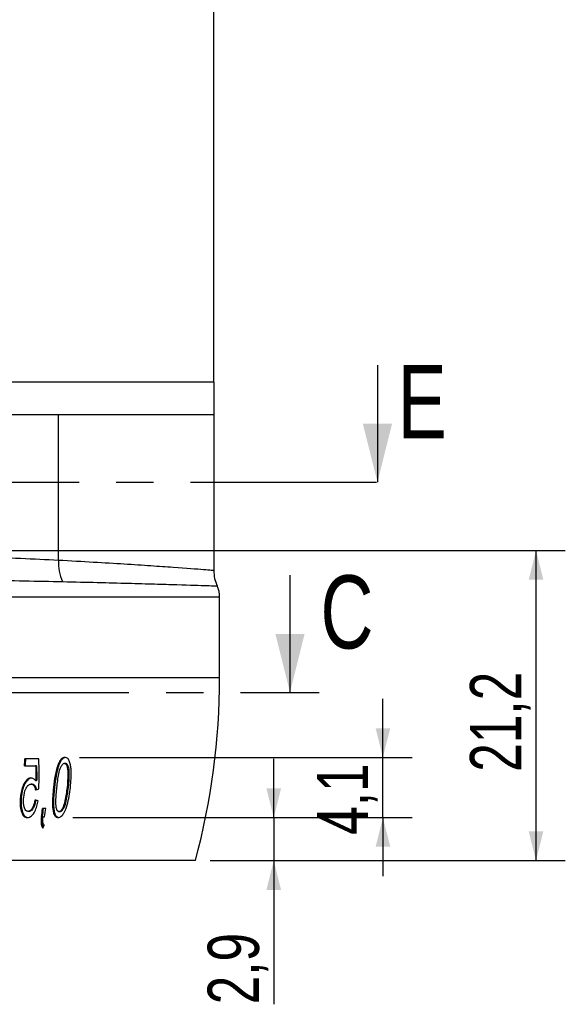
# Model space of a CAD drawing. Header units: millimetres. Extents: x 8 to 586, y 8 to 412.
# Tile 10 of 58: x 108 to 145, y 154 to 221. Entities that reach past the tile are written whole.
import ezdxf

# ---------------------------------------------------------------- set-up
doc = ezdxf.new("R2010")
doc.units = ezdxf.units.MM
doc.linetypes.add('CENTERX2', pattern=[20.32, 12.7, -2.54, 2.54, -2.54])
for name, color, linetype in [('CENTERLINE', 4, 'CENTERX2'), ('DETAIL', 3, 'Continuous'), ('DIMENSIONS', 2, 'Continuous')]:
    doc.layers.add(name, color=color, linetype=linetype)
doc.layers.add('OUTLINE', color=7, linetype='Continuous', lineweight=25)
doc.styles.add('SLDTEXTSTYLE0', font='TXT', dxfattribs={"width": 0.75})
doc.dimstyles.new('SLDDIMSTYLE10', dxfattribs={"dimtxt": 3.5, "dimasz": 2, "dimexe": 0, "dimexo": 0.0625, "dimgap": 0.875, "dimtad": 1, "dimdec": 1, "dimrnd": 1e-09, "dimzin": 12, "dimdsep": 46, "dimtxsty": 'SLDTEXTSTYLE0', "dimsah": 1, "dimcen": 0.09, "dimadec": 0, "dimazin": 3, "dimtfac": 1, "dimtdec": 1, "dimtmove": 0, "dimatfit": 0, "dimfxl": 0, "dimfrac": 2, "dimtolj": 1, "dimtzin": 12, "dimarcsym": 0})
doc.dimstyles.new('SLDDIMSTYLE3', dxfattribs={"dimtxt": 3.5, "dimasz": 2, "dimexe": 0, "dimexo": 0.0625, "dimgap": 0.875, "dimtad": 1, "dimrnd": 1e-09, "dimzin": 12, "dimdsep": 46, "dimtxsty": 'SLDTEXTSTYLE0', "dimsah": 1, "dimcen": 0.09, "dimadec": 0, "dimazin": 3, "dimtfac": 1, "dimtmove": 0, "dimatfit": 0, "dimfxl": 0, "dimfrac": 2, "dimtolj": 1, "dimtzin": 12, "dimarcsym": 0})
doc.dimstyles.new('SLDDIMSTYLE6', dxfattribs={"dimtxt": 3.5, "dimasz": 2, "dimexe": 0, "dimexo": 0.0625, "dimgap": 0.875, "dimtad": 1, "dimrnd": 1e-09, "dimzin": 12, "dimdsep": 46, "dimtxsty": 'SLDTEXTSTYLE0', "dimsah": 1, "dimcen": 0.09, "dimadec": 0, "dimazin": 3, "dimtfac": 1, "dimtofl": 0, "dimtmove": 0, "dimatfit": 3, "dimfxl": 0, "dimfrac": 2, "dimtolj": 1, "dimtzin": 12, "dimarcsym": 0})

# ---------------------------------------------------------------- blocks, each defined once
blk = doc.blocks.new('_D_50')
at = {"layer": 'DIMENSIONS'}
for p, q in [((125.121, 166.52), (125.121, 170.52)), ((111.394, 166.52), (127.121, 166.52)), ((125.121, 166.52), (125.121, 163.572)), ((120.769, 163.572), (127.121, 163.572)), ((125.121, 163.572), (125.121, 153.755))]:
    blk.add_line(p, q, dxfattribs=at)
for points in [[(125.121, 166.52), (125.621, 168.52), (124.621, 168.52)], [(125.121, 163.572), (124.621, 161.572), (125.621, 161.572)]]:
    blk.add_solid(points, dxfattribs=at)
at = {"layer": 'DIMENSIONS', "insert": (120.609, 153.755), "char_height": 3.5, "attachment_point": 1, "rotation": 90, "style": 'SLDTEXTSTYLE0'}
blk.add_mtext('2,9', dxfattribs=at)
blk = doc.blocks.new('_D_51')
at = {"layer": 'DIMENSIONS'}
for p, q in [((132.579, 170.624), (132.579, 174.624)), ((111.852, 170.624), (134.579, 170.624)), ((132.579, 166.52), (132.579, 170.624)), ((111.394, 166.52), (134.579, 166.52)), ((132.579, 166.52), (132.579, 162.52))]:
    blk.add_line(p, q, dxfattribs=at)
for points in [[(132.579, 170.624), (133.079, 172.624), (132.079, 172.624)], [(132.579, 166.52), (132.079, 164.52), (133.079, 164.52)]]:
    blk.add_solid(points, dxfattribs=at)
at = {"layer": 'DIMENSIONS', "insert": (128.067, 165.34), "char_height": 3.5, "attachment_point": 1, "rotation": 90, "style": 'SLDTEXTSTYLE0'}
blk.add_mtext('4,1', dxfattribs=at)
blk = doc.blocks.new('_D_52')
at = {"layer": 'DIMENSIONS'}
for p, q in [((93.769, 184.772), (145.038, 184.772)), ((143.038, 163.572), (143.038, 184.772)), ((120.769, 163.572), (145.038, 163.572))]:
    blk.add_line(p, q, dxfattribs=at)
for points in [[(143.038, 184.772), (142.538, 182.772), (143.538, 182.772)], [(143.038, 163.572), (143.538, 165.572), (142.538, 165.572)]]:
    blk.add_solid(points, dxfattribs=at)
at = {"layer": 'DIMENSIONS', "insert": (138.527, 169.647), "char_height": 3.5, "attachment_point": 1, "rotation": 90, "style": 'SLDTEXTSTYLE0'}
blk.add_mtext('21,2', dxfattribs=at)

msp = doc.modelspace()

# ---------------------------------------------------------------- linework, layer by layer
at = {"layer": 'CENTERLINE', "linetype": 'Continuous'}
for p, q in [((132.20527, 197.43812), (132.20527, 189.43812)), ((126.23073, 183.07238), (126.23073, 175.07238))]:
    msp.add_line(p, q, dxfattribs=at)
at = {"layer": 'CENTERLINE'}
for p, q in [((38.16354, 189.43812), (134.20527, 189.43812)), ((41.57088, 175.07238), (128.23073, 175.07238))]:
    msp.add_line(p, q, dxfattribs=at)
for points in [[(132.20527, 189.43812), (133.20527, 193.43812), (131.20527, 193.43812)], [(126.23073, 175.07238), (127.23073, 179.07238), (125.23073, 179.07238)]]:
    msp.add_solid(points, dxfattribs=at)
at = {"layer": 'DETAIL'}
for p, q in [((85.74983, 194.07238), (110.40856, 194.07238)), ((110.40856, 184.09084), (110.40856, 194.07238)), ((110.40856, 194.07238), (121.02483, 194.07238)), ((121.42483, 181.57238), (50.07483, 181.57238)), ((121.42483, 176.07238), (107.03064, 176.07238)), ((110.14182, 168.57076), (110.07163, 168.57076)), ((111.01958, 168.57238), (111.0925, 168.57238)), ((109.25142, 166.58456), (109.32045, 166.58456))]:
    msp.add_line(p, q, dxfattribs=at)
msp.add_arc((113.67985, 183.97177), 3.27346, 177.9154976, 203.9403601, dxfattribs=at)
for points, knots in [([(121.02483, 196.27238), (121.02483, 196.27238), (120.79745, 196.27238), (119.89662, 196.27238), (119.2232, 196.27238), (117.45616, 196.27238), (116.36259, 196.27238), (113.79725, 196.27238), (112.32555, 196.27238), (109.0605, 196.27238), (107.26722, 196.27238), (103.42792, 196.27238), (101.38199, 196.27238), (97.11599, 196.27238), (94.89602, 196.27238), (90.36726, 196.27238), (88.05858, 196.27238), (85.74983, 196.27238)], [0, 0, 0, 0, 0.125, 0.125, 0.25, 0.25, 0.375, 0.375, 0.5, 0.5, 0.625, 0.625, 0.75, 0.75, 0.875, 0.875, 1, 1, 1, 1]), ([(110.40856, 184.09084), (108.7502, 184.17968), (106.96106, 184.25215), (104.08329, 184.34352), (103.08945, 184.37104), (101.07184, 184.41996), (100.04398, 184.44152), (97.95085, 184.47947), (96.88558, 184.49588), (94.71731, 184.52392), (93.61321, 184.53557), (90.24908, 184.5635), (88.00117, 184.57238), (84.62187, 184.57238), (83.49419, 184.57012), (81.23628, 184.56095), (80.10101, 184.55398), (76.75762, 184.52613), (74.59516, 184.49847), (71.44951, 184.4414), (70.41741, 184.41975), (68.89473, 184.38277), (68.39276, 184.36972), (67.40667, 184.34226), (66.92152, 184.32783), (64.53485, 184.25196), (62.74947, 184.17968), (61.0911, 184.09084)], [0, 0, 0, 0, 0.125, 0.125, 0.1875, 0.1875, 0.25, 0.25, 0.3125, 0.3125, 0.375, 0.375, 0.5, 0.5, 0.5625, 0.5625, 0.625, 0.625, 0.75, 0.75, 0.8125, 0.8125, 0.84375, 0.84375, 0.875, 0.875, 1, 1, 1, 1]), ([(121.02483, 183.39447), (121.02483, 183.39447), (120.96593, 183.39931), (120.72857, 183.41857), (120.55177, 183.43284), (119.85323, 183.48798), (119.16508, 183.54112), (118.02093, 183.62304), (117.77695, 183.64026), (117.26493, 183.67579), (116.99678, 183.69411), (116.1567, 183.75049), (115.54923, 183.78999), (113.5874, 183.91273), (112.09513, 184.00014), (110.40856, 184.09084)], [0, 0, 0, 0, 0.125, 0.125, 0.25, 0.25, 0.5, 0.5, 0.5625, 0.5625, 0.625, 0.625, 0.75, 0.75, 1, 1, 1, 1]), ([(60.81165, 182.64345), (62.47276, 182.6814), (64.26712, 182.71217), (66.67252, 182.74444), (67.16179, 182.75057), (68.15691, 182.76224), (68.66387, 182.76779), (70.20198, 182.7835), (71.24526, 182.79268), (74.42694, 182.81689), (76.61675, 182.82861), (80.0063, 182.84042), (81.15804, 182.84338), (83.44823, 182.84727), (84.59198, 182.84823), (88.0193, 182.84826), (90.29896, 182.84452), (93.71032, 182.83273), (94.82995, 182.82781), (97.02657, 182.81595), (98.10505, 182.80901), (100.22271, 182.79295), (101.26189, 182.78382), (103.3002, 182.76309), (104.30284, 182.75143), (106.24205, 182.7255), (107.18139, 182.7112), (108.98999, 182.67965), (109.85746, 182.66242), (110.68801, 182.64345)], [0, 0, 0, 0, 0.125, 0.125, 0.15625, 0.15625, 0.1875, 0.1875, 0.25, 0.25, 0.375, 0.375, 0.4375, 0.4375, 0.5, 0.5, 0.625, 0.625, 0.6875, 0.6875, 0.75, 0.75, 0.8125, 0.8125, 0.875, 0.875, 0.9375, 0.9375, 1, 1, 1, 1]), ([(110.68801, 182.64345), (112.37081, 182.605), (113.85887, 182.56787), (115.8133, 182.51568), (116.41814, 182.49888), (117.25407, 182.47489), (117.5208, 182.46709), (118.02994, 182.45197), (118.27247, 182.44464), (119.4099, 182.40975), (120.09362, 182.38709), (120.78681, 182.3636), (120.96208, 182.35752), (121.19701, 182.34933), (121.25472, 182.34729), (121.25472, 182.34729)], [0, 0, 0, 0, 0.25, 0.25, 0.375, 0.375, 0.4375, 0.4375, 0.5, 0.5, 0.75, 0.75, 0.875, 0.875, 1, 1, 1, 1])]:
    msp.add_open_spline(points, degree=3, knots=knots, dxfattribs=at)
at = {"layer": 'OUTLINE'}
for p, q in [((121.02483, 196.27238), (121.02483, 289.38953)), ((121.02483, 196.27238), (121.02483, 194.07238)), ((121.02483, 194.07238), (121.02483, 183.39447)), ((121.42483, 176.07238), (121.42483, 181.57238)), ((109.07916, 170.52043), (108.12546, 170.52043)), ((108.08953, 170.0529), (108.85591, 170.0529)), ((108.9219, 170.0529), (108.85591, 170.0529)), ((110.48218, 170.20225), (110.41181, 170.20225)), ((110.82687, 170.20874), (110.89841, 170.20874)), ((108.92408, 169.02855), (108.85763, 169.02855)), ((108.6109, 168.80615), (108.54524, 168.80615)), ((107.87684, 167.93439), (107.81285, 167.93439)), ((108.4108, 166.93602), (108.34466, 166.93602)), ((109.54222, 167.14381), (109.3254, 167.14381)), ((110.44547, 166.93602), (110.51776, 166.93602)), ((109.35803, 166.57238), (109.46589, 166.57238)), ((119.76866, 163.57238), (51.73101, 163.57238))]:
    msp.add_line(p, q, dxfattribs=at)
for centre, radius, start, end in [((123.52483, 183.39447), 2.5, 180, 204.7632985), ((119.57483, 181.57238), 1.85, 0, 24.7632985), ((73.42483, 176.07238), 48, 344.9052129, 0), ((33.47818, 176.02201), 74.84974, 355.4259243, 355.7848657), ((33.38144, 176.02222), 75.00978, 355.4355442, 355.7937153), ((41.0665, 175.88873), 68.81679, 352.2296968, 352.6993799), ((40.98212, 175.88949), 68.96891, 352.2463007, 352.7149304), ((41.88593, 175.89124), 68.21943, 352.1487813, 352.6329747)]:
    msp.add_arc(centre, radius, start, end, dxfattribs=at)
msp.add_open_spline([(109.07782, 168.47092), (109.08894, 169.15204), (109.08931, 169.83538), (109.07916, 170.52043)], degree=3, dxfattribs=at)
for points, knots in [([(110.85197, 170.62433), (110.80742, 170.6218), (110.76293, 170.61507), (110.67494, 170.57225), (110.63412, 170.5404), (110.55849, 170.46068), (110.52454, 170.41385), (110.4638, 170.31321), (110.4375, 170.25783), (110.41181, 170.20225)], [0, 0, 0, 0, 0.25, 0.25, 0.5, 0.5, 0.75, 0.75, 1, 1, 1, 1]), ([(110.89278, 170.62039), (110.88002, 170.61915), (110.84438, 170.61567), (110.78392, 170.5942), (110.71529, 170.5487), (110.64549, 170.48094), (110.5793, 170.39182), (110.52475, 170.29447), (110.49467, 170.22932), (110.48218, 170.20225)], [0, 0, 0, 0, 0.07592987, 0.21197722, 0.35855653, 0.50534709, 0.68761352, 0.87018383, 1, 1, 1, 1]), ([(111.22506, 168.57076), (111.26948, 168.97184), (111.30097, 169.37564), (111.27164, 169.86673), (111.26194, 169.96405), (111.2311, 170.15231), (111.20983, 170.24472), (111.14698, 170.41365), (111.10493, 170.49075), (111.0212, 170.57056), (110.98977, 170.59166), (110.92373, 170.61834), (110.88793, 170.62202), (110.85197, 170.62433)], [0, 0, 0, 0, 0.5, 0.5, 0.625, 0.625, 0.75, 0.75, 0.875, 0.875, 0.9375, 0.9375, 1, 1, 1, 1]), ([(108.85591, 170.0529), (108.85671, 169.96742), (108.85735, 169.88198), (108.85782, 169.79656), (108.85853, 169.66843), (108.85887, 169.54036), (108.85884, 169.41236), (108.85881, 169.28435), (108.85841, 169.15641), (108.85763, 169.02855)], [0, 0, 0, 0, 0.00026034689, 0.00026034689, 0.00026034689, 0.00065089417, 0.00065089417, 0.00065089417, 0.00104146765, 0.00104146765, 0.00104146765, 0.00104146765]), ([(108.9219, 170.0529), (108.92273, 169.96742), (108.92341, 169.88198), (108.92392, 169.79656), (108.92469, 169.66843), (108.92508, 169.54036), (108.92511, 169.41236), (108.92514, 169.28435), (108.9248, 169.15641), (108.92408, 169.02855)], [0, 0, 0, 0, 0.00026034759, 0.00026034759, 0.00026034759, 0.00065089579, 0.00065089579, 0.00065089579, 0.00104147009, 0.00104147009, 0.00104147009, 0.00104147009]), ([(110.41181, 170.20225), (110.3855, 170.13852), (110.35964, 170.07458), (110.31635, 169.94345), (110.29723, 169.8769), (110.24346, 169.6758), (110.21473, 169.53869), (110.13759, 169.1253), (110.10351, 168.84767), (110.07163, 168.57076)], [0, 0, 0, 0, 0.125, 0.125, 0.25, 0.25, 0.5, 0.5, 1, 1, 1, 1]), ([(110.48218, 170.20225), (110.45582, 170.13854), (110.42993, 170.07464), (110.38658, 169.94354), (110.36743, 169.87699), (110.3136, 169.67591), (110.28485, 169.53878), (110.20768, 169.12537), (110.17363, 168.8477), (110.14182, 168.57076)], [0, 0, 0, 0, 0.125, 0.125, 0.25, 0.25, 0.5, 0.5, 1, 1, 1, 1]), ([(110.82687, 170.20874), (110.79905, 170.20698), (110.77083, 170.20209), (110.7167, 170.17322), (110.69147, 170.15197), (110.62117, 170.0758), (110.58436, 170.00963), (110.48726, 169.8055), (110.44949, 169.65093), (110.35658, 169.19208), (110.32088, 168.88135), (110.28554, 168.57238)], [0, 0, 0, 0, 0.0625, 0.0625, 0.125, 0.125, 0.25, 0.25, 0.5, 0.5, 1, 1, 1, 1]), ([(111.01958, 168.57238), (111.05334, 168.87758), (111.08244, 169.18385), (111.08273, 169.63869), (111.07583, 169.7881), (111.02238, 169.9952), (110.99916, 170.06258), (110.94888, 170.14391), (110.92838, 170.16681), (110.89328, 170.19155), (110.88113, 170.19849), (110.85498, 170.20701), (110.84083, 170.20792), (110.82687, 170.20874)], [0, 0, 0, 0, 0.5, 0.5, 0.75, 0.75, 0.875, 0.875, 0.9375, 0.9375, 0.96875, 0.96875, 1, 1, 1, 1]), ([(111.0925, 168.57238), (111.1262, 168.87775), (111.15523, 169.18417), (111.15525, 169.63922), (111.14819, 169.78867), (111.09442, 169.99569), (111.07107, 170.06304), (111.02058, 170.14419), (111.00002, 170.167), (110.96485, 170.19164), (110.95268, 170.19855), (110.92652, 170.20702), (110.91237, 170.20793), (110.89841, 170.20874)], [0, 0, 0, 0, 0.5, 0.5, 0.75, 0.75, 0.875, 0.875, 0.9375, 0.9375, 0.96875, 0.96875, 1, 1, 1, 1]), ([(108.52613, 169.22173), (108.49941, 169.22018), (108.47268, 169.21814), (108.41962, 169.20433), (108.39289, 169.19384), (108.31557, 169.15302), (108.26837, 169.11226), (108.13742, 168.97246), (108.06709, 168.85523), (107.95308, 168.60885), (107.91171, 168.47547), (107.84862, 168.20672), (107.82952, 168.0707), (107.81285, 167.93439)], [0, 0, 0, 0, 0.0625, 0.0625, 0.125, 0.125, 0.25, 0.25, 0.5, 0.5, 0.75, 0.75, 1, 1, 1, 1]), ([(108.5631, 169.21801), (108.54917, 169.2166), (108.51192, 169.2128), (108.44883, 169.19175), (108.37754, 169.14856), (108.299, 169.07978), (108.21873, 168.98549), (108.1288, 168.84718), (108.04476, 168.67426), (107.96772, 168.45152), (107.91227, 168.20275), (107.88866, 168.02391), (107.87684, 167.93439)], [0, 0, 0, 0, 0.03353041, 0.08969466, 0.15165584, 0.21377529, 0.30498442, 0.3963384, 0.53029757, 0.66441958, 0.8320224, 1, 1, 1, 1]), ([(108.85763, 169.02855), (108.8354, 169.05563), (108.81314, 169.08273), (108.76446, 169.13098), (108.73811, 169.1517), (108.68268, 169.18576), (108.6535, 169.19947), (108.59098, 169.21674), (108.55857, 169.2192), (108.52613, 169.22173)], [0, 0, 0, 0, 0.25, 0.25, 0.5, 0.5, 0.75, 0.75, 1, 1, 1, 1]), ([(108.03993, 167.91167), (108.06294, 168.10348), (108.09611, 168.29858), (108.21569, 168.5595), (108.26713, 168.6428), (108.36151, 168.73802), (108.39665, 168.76335), (108.46978, 168.79808), (108.50752, 168.80377), (108.54524, 168.80615)], [0, 0, 0, 0, 0.5, 0.5, 0.75, 0.75, 0.875, 0.875, 1, 1, 1, 1]), ([(108.54524, 168.80615), (108.5655, 168.80474), (108.5857, 168.80322), (108.62412, 168.7919), (108.64266, 168.78258), (108.69435, 168.74839), (108.72447, 168.71643), (108.77478, 168.64269), (108.79504, 168.60032), (108.82748, 168.50941), (108.83834, 168.46074), (108.84846, 168.41167)], [0, 0, 0, 0, 0.125, 0.125, 0.25, 0.25, 0.5, 0.5, 0.75, 0.75, 1, 1, 1, 1]), ([(108.6109, 168.80615), (108.62689, 168.80471), (108.65879, 168.80184), (108.72226, 168.77988), (108.78287, 168.72786), (108.83546, 168.65229), (108.88123, 168.55806), (108.8993, 168.47834), (108.91077, 168.42772)], [0, 0, 0, 0, 0.10189907, 0.20331377, 0.42584883, 0.57926014, 0.73288761, 1, 1, 1, 1]), ([(108.84846, 168.41167), (108.86851, 168.41683), (108.88854, 168.42199), (108.90855, 168.42715), (108.92855, 168.43231), (108.94855, 168.43747), (108.96852, 168.44263), (109.00501, 168.45206), (109.04145, 168.46149), (109.07782, 168.47092)], [0, 0, 0, 0, 0.000079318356, 0.000079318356, 0.000079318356, 0.000158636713, 0.000158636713, 0.000158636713, 0.000303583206, 0.000303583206, 0.000303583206, 0.000303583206]), ([(110.07163, 168.57076), (110.05047, 168.37004), (110.03125, 168.1697), (110.00649, 167.7703), (109.99966, 167.5717), (110.01235, 167.1814), (110.0296, 166.98798), (110.11083, 166.73372), (110.14895, 166.65621), (110.22752, 166.57525), (110.25809, 166.55388), (110.32316, 166.52652), (110.35841, 166.52279), (110.39396, 166.52043)], [0, 0, 0, 0, 0.25, 0.25, 0.5, 0.5, 0.75, 0.75, 0.875, 0.875, 0.9375, 0.9375, 1, 1, 1, 1]), ([(110.14182, 168.57076), (110.13037, 168.45847), (110.10747, 168.23394), (110.0837, 167.90694), (110.0717, 167.59068), (110.07634, 167.31168), (110.09774, 167.06376), (110.13162, 166.88824), (110.17322, 166.76215), (110.21259, 166.67874), (110.26338, 166.60803), (110.32416, 166.55572), (110.38239, 166.53113), (110.41875, 166.527), (110.43107, 166.52561)], [0, 0, 0, 0, 0.14296593, 0.28589369, 0.41755786, 0.54911462, 0.64870966, 0.74803754, 0.79422698, 0.84034843, 0.88718782, 0.93393414, 0.9776282, 1, 1, 1, 1]), ([(110.28554, 168.57238), (110.26917, 168.41911), (110.25293, 168.26599), (110.22774, 167.96032), (110.21677, 167.8076), (110.21058, 167.50546), (110.21329, 167.35456), (110.25913, 167.14859), (110.27933, 167.08161), (110.32695, 167.00099), (110.3463, 166.97773), (110.38024, 166.9532), (110.39218, 166.94626), (110.4181, 166.93771), (110.43179, 166.93686), (110.44547, 166.93602)], [0, 0, 0, 0, 0.25, 0.25, 0.5, 0.5, 0.75, 0.75, 0.875, 0.875, 0.9375, 0.9375, 0.96875, 0.96875, 1, 1, 1, 1]), ([(110.39396, 166.52043), (110.43019, 166.52298), (110.46636, 166.52736), (110.53881, 166.55733), (110.57436, 166.58066), (110.67419, 166.6654), (110.73206, 166.74252), (110.88428, 166.9924), (110.95494, 167.18345), (111.11959, 167.76852), (111.17656, 168.17048), (111.22506, 168.57076)], [0, 0, 0, 0, 0.0625, 0.0625, 0.125, 0.125, 0.25, 0.25, 0.5, 0.5, 1, 1, 1, 1]), ([(110.44547, 166.93602), (110.4594, 166.93681), (110.47331, 166.93756), (110.50121, 166.94505), (110.51532, 166.95137), (110.55656, 166.97399), (110.58271, 166.99581), (110.65422, 167.07369), (110.6933, 167.13975), (110.79542, 167.34351), (110.83739, 167.49728), (110.94182, 167.95378), (110.98329, 168.26344), (111.01958, 168.57238)], [0, 0, 0, 0, 0.03125, 0.03125, 0.0625, 0.0625, 0.125, 0.125, 0.25, 0.25, 0.5, 0.5, 1, 1, 1, 1]), ([(110.51776, 166.93602), (110.53169, 166.93681), (110.54561, 166.93755), (110.57353, 166.94501), (110.58764, 166.9513), (110.62891, 166.97383), (110.65508, 166.99556), (110.72672, 167.07327), (110.76589, 167.13927), (110.86825, 167.34294), (110.91031, 167.49677), (111.01484, 167.95346), (111.05626, 168.26329), (111.0925, 168.57238)], [0, 0, 0, 0, 0.03125, 0.03125, 0.0625, 0.0625, 0.125, 0.125, 0.25, 0.25, 0.5, 0.5, 1, 1, 1, 1]), ([(107.81285, 167.93439), (107.80576, 167.85891), (107.79868, 167.78347), (107.79098, 167.63334), (107.79085, 167.55861), (107.79639, 167.33573), (107.81196, 167.19251), (107.87345, 166.91963), (107.91658, 166.7846), (108.02717, 166.63123), (108.07011, 166.58955), (108.14737, 166.54745), (108.17406, 166.53692), (108.2295, 166.52364), (108.25854, 166.52191), (108.2876, 166.52043)], [0, 0, 0, 0, 0.125, 0.125, 0.25, 0.25, 0.5, 0.5, 0.75, 0.75, 0.875, 0.875, 0.9375, 0.9375, 1, 1, 1, 1]), ([(107.87684, 167.93439), (107.87057, 167.86152), (107.85803, 167.71586), (107.85363, 167.49944), (107.86659, 167.28759), (107.89755, 167.08323), (107.94127, 166.91712), (107.99124, 166.78908), (108.04229, 166.69593), (108.10655, 166.61698), (108.1821, 166.55929), (108.25705, 166.53088), (108.30505, 166.52622), (108.32412, 166.52437)], [0, 0, 0, 0, 0.123705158, 0.247290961, 0.369609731, 0.492241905, 0.614282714, 0.683541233, 0.752708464, 0.822936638, 0.893020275, 0.957504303, 1, 1, 1, 1]), ([(108.34466, 166.93602), (108.32488, 166.93711), (108.30522, 166.9387), (108.26795, 166.94978), (108.24977, 166.95819), (108.19972, 166.99079), (108.17164, 167.0228), (108.10067, 167.13133), (108.06947, 167.22081), (108.03044, 167.40771), (108.02295, 167.50797), (108.02243, 167.7084), (108.02952, 167.80976), (108.03993, 167.91167)], [0, 0, 0, 0, 0.0625, 0.0625, 0.125, 0.125, 0.25, 0.25, 0.5, 0.5, 0.75, 0.75, 1, 1, 1, 1]), ([(108.2876, 166.52043), (108.33728, 166.52294), (108.38706, 166.52978), (108.48605, 166.57115), (108.53241, 166.60172), (108.66386, 166.71757), (108.73772, 166.82028), (108.85772, 167.04308), (108.90334, 167.16308), (108.97692, 167.4106), (109.00191, 167.53664), (109.02381, 167.66329)], [0, 0, 0, 0, 0.125, 0.125, 0.25, 0.25, 0.5, 0.5, 0.75, 0.75, 1, 1, 1, 1]), ([(108.80797, 167.71524), (108.79197, 167.63254), (108.77341, 167.55058), (108.72784, 167.38904), (108.7002, 167.30848), (108.62898, 167.15765), (108.58452, 167.08683), (108.50308, 167.0028), (108.47352, 166.97744), (108.41052, 166.94506), (108.37725, 166.93793), (108.34466, 166.93602)], [0, 0, 0, 0, 0.25, 0.25, 0.5, 0.5, 0.75, 0.75, 0.875, 0.875, 1, 1, 1, 1]), ([(108.87152, 167.69999), (108.8573, 167.6318), (108.82785, 167.49056), (108.77023, 167.31425), (108.70465, 167.17548), (108.63891, 167.07387), (108.56274, 166.99212), (108.48176, 166.94338), (108.43275, 166.93829), (108.4108, 166.93602)], [0, 0, 0, 0, 0.20985833, 0.43468237, 0.55519618, 0.67546758, 0.80911766, 0.91447075, 1, 1, 1, 1]), ([(109.02381, 167.66329), (109.00502, 167.66783), (108.9862, 167.67237), (108.96737, 167.67692), (108.94853, 167.68146), (108.92968, 167.686), (108.9108, 167.69054), (108.87659, 167.69877), (108.84231, 167.70701), (108.80797, 167.71524)], [0, 0, 0, 0, 0.000078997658, 0.000078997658, 0.000078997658, 0.000157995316, 0.000157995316, 0.000157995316, 0.000301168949, 0.000301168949, 0.000301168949, 0.000301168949]), ([(109.25142, 166.58456), (109.23314, 166.4382), (109.21703, 166.2904), (109.2319, 166.08129), (109.2442, 166.01293), (109.27476, 165.92119), (109.28688, 165.89216), (109.31703, 165.83883), (109.3354, 165.81578), (109.35383, 165.79316)], [0, 0, 0, 0, 0.5, 0.5, 0.75, 0.75, 0.875, 0.875, 1, 1, 1, 1]), ([(109.32045, 166.58456), (109.31094, 166.50671), (109.29493, 166.37561), (109.29089, 166.19368), (109.30424, 166.056), (109.33435, 165.94461), (109.35939, 165.88031), (109.37871, 165.85443), (109.38024, 165.85239)], [0, 0, 0, 0, 0.29697974, 0.500112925, 0.702563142, 0.845418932, 0.987833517, 1, 1, 1, 1]), ([(109.44588, 166.00014), (109.431, 166.01452), (109.41634, 166.02922), (109.39261, 166.06582), (109.38244, 166.08662), (109.3561, 166.15165), (109.34659, 166.20165), (109.33485, 166.35614), (109.34563, 166.46449), (109.35803, 166.57238)], [0, 0, 0, 0, 0.125, 0.125, 0.25, 0.25, 0.5, 0.5, 1, 1, 1, 1]), ([(109.35383, 165.79316), (109.36922, 165.82764), (109.38459, 165.86214), (109.39993, 165.89663), (109.4076, 165.91388), (109.41526, 165.93113), (109.42292, 165.94838), (109.43058, 165.96563), (109.43824, 165.98289), (109.44588, 166.00014)], [0, 0, 0, 0, 0.000113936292, 0.000113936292, 0.000113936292, 0.000170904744, 0.000170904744, 0.000170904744, 0.00022787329, 0.00022787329, 0.00022787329, 0.00022787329])]:
    msp.add_open_spline(points, degree=3, knots=knots, dxfattribs=at)

# ---------------------------------------------------------------- texts
at = {"layer": 'CENTERLINE', "char_height": 5, "attachment_point": 1, "style": 'SLDTEXTSTYLE0'}
for s, insert in [('E', (133.59212, 197.43812)), ('C', (128.30953, 183.07238))]:
    msp.add_mtext(s, dxfattribs=dict(at, insert=insert))

# ---------------------------------------------------------------- dimensions: what is measured, and where the dimension line sits
at = {"layer": 'DIMENSIONS'}
for base, p1, p2, dimstyle, picture, middle in [((143.03827, 184.77238), (119.76866, 163.57238), (92.76884, 184.77238), 'SLDDIMSTYLE6', '_D_52', (143.03827, 174.17238)), ((132.57901, 170.62433), (110.39396, 166.52043), (110.85197, 170.62433), 'SLDDIMSTYLE3', '_D_51', (132.57901, 168.57238)), ((125.12076, 163.57238), (110.39396, 166.52043), (119.76866, 163.57238), 'SLDDIMSTYLE10', '_D_50', (125.12076, 156.98796))]:
    dim = msp.add_linear_dim(base=base, p1=p1, p2=p2, angle=90, dimstyle=dimstyle, dxfattribs=at)
    dim.commit()
    dim.dimension.update_dxf_attribs({"geometry": picture, "text_midpoint": middle, "dimtype": 160})

doc.saveas('drawing.dxf')
